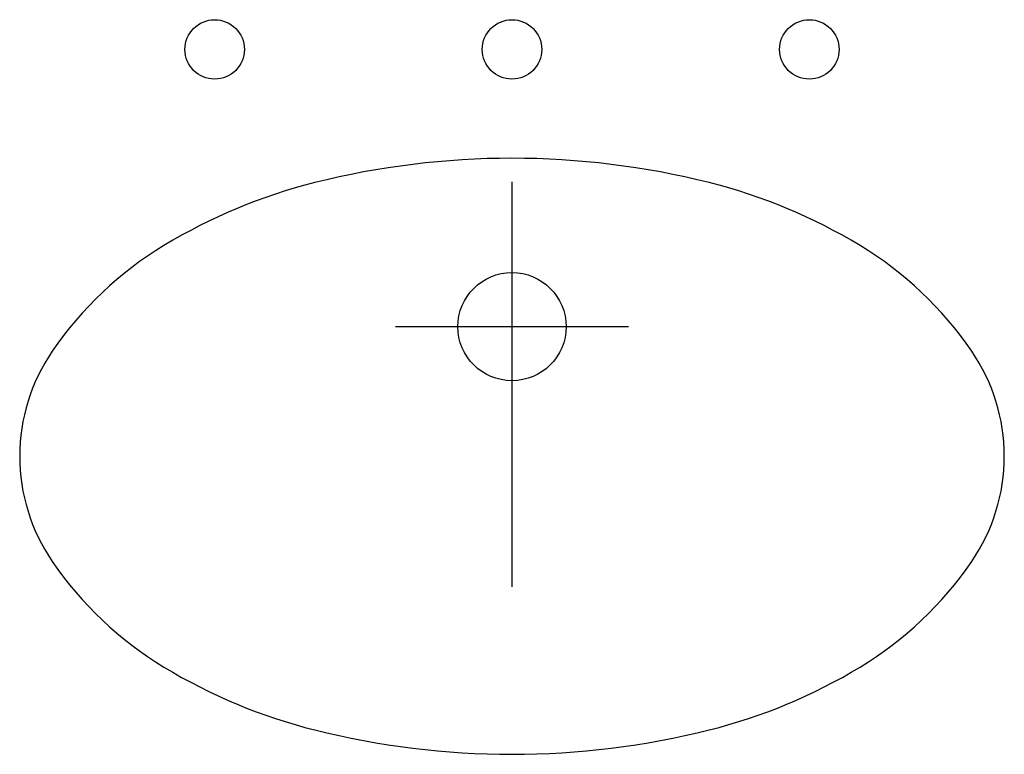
# Model space of a CAD drawing. Extents: x -0.248 to 0.248, y -0.216 to 0.155.
import ezdxf

# ---------------------------------------------------------------- set-up
doc = ezdxf.new("R2010")
doc.units = 0
doc.header["$MEASUREMENT"] = 0
doc.layers.add('MUEB-SANIT', color=251, linetype='CONTINUOUS')

msp = doc.modelspace()

# ---------------------------------------------------------------- linework, layer by layer
at = {"layer": 'MUEB-SANIT'}
for p, q in [((0, -0.1313108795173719), (0, 0.07311774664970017)), ((-0.05872512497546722, 2.842170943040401e-14), (0.05872512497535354, 2.842170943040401e-14))]:
    msp.add_line(p, q, dxfattribs=at)
for centre, radius in [((-0.1500000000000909, 0.1399170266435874), 0.015), ((-1.13686837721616e-13, 0.1399170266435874), 0.015), ((0.1499999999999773, 0.1399170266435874), 0.015), ((0, 2.842170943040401e-14), 0.02730301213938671)]:
    msp.add_circle(centre, radius, dxfattribs=at)
for centre, radius, start, end in [((-5.679460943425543e-15, -0.3237432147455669), 0.4087061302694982, 89.9999999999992, 104.0827034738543), ((1.718940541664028e-14, -0.3237432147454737), 0.408706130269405, 75.91729652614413, 90.00000000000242), ((-0.03197679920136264, -0.1962753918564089), 0.2772886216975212, 104.0827034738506, 121.2005146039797), ((0.03197679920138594, -0.196275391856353), 0.2772886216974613, 58.79948539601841, 75.9172965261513), ((-0.0806777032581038, -0.1158622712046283), 0.1832777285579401, 121.2005146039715, 145.6304475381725), ((0.08067770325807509, -0.1158622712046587), 0.183277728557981, 34.36955246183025, 58.79948539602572), ((-0.154377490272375, -0.06545647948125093), 0.09398941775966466, 145.6304475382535, 180.0000000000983), ((0.1543774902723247, -0.06545647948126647), 0.09398941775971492, 359.9999999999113, 34.36955246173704), ((-0.1543774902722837, -0.06545647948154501), 0.09398941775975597, 179.9999999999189, 214.3695524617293), ((0.1543774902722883, -0.06545647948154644), 0.09398941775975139, 325.6304475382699, 8.19000441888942e-11), ((-0.08067770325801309, -0.01505068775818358), 0.1832777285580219, 214.3695524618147, 238.7994853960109), ((0.08067770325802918, -0.01505068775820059), 0.1832777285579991, 301.2005146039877, 325.6304475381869), ((-0.03197679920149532, 0.06536243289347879), 0.2772886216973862, 238.7994853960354, 255.9172965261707), ((0.03197679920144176, 0.0653624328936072), 0.2772886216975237, 284.0827034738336, 301.2005146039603), ((-1.136351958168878e-14, 0.1928302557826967), 0.4087061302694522, 255.917296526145, 270.0000000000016), ((1.151625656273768e-14, 0.1928302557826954), 0.4087061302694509, 269.9999999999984, 284.0827034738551)]:
    msp.add_arc(centre, radius, start, end, dxfattribs=at)

doc.saveas('drawing.dxf')
